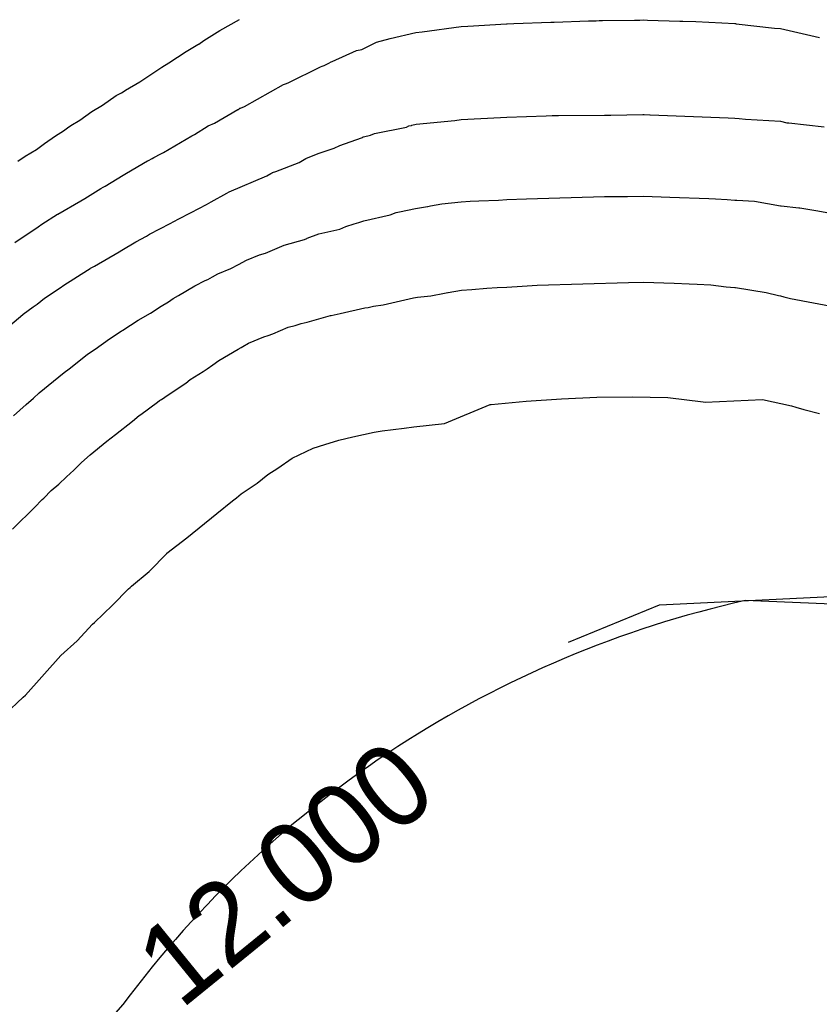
# Model space of a CAD drawing. Extents: x 158343 to 162498, y 431347 to 434500.
# Tile 131 of 220: x 159649 to 159667, y 433978 to 433999. Entities that reach past the tile are written whole.
import ezdxf

# ---------------------------------------------------------------- set-up
doc = ezdxf.new("R2010")
doc.units = 0
doc.header["$LTSCALE"] = 10
doc.header["$MEASUREMENT"] = 0
for name, color, linetype in [('000_arcering', 8, 'CONTINUOUS'), ('bestaand 012m', 8, 'CONTINUOUS'), ('def. con-hoogtelijn (index)', 8, 'CONTINUOUS')]:
    doc.layers.add(name, color=color, linetype=linetype)
doc.styles.add('Style-WORKING', font='WORKING.shx')

# ---------------------------------------------------------------- blocks, each defined once
blk = doc.blocks.new('bestaande hoogtelijnen')
at = {"layer": 'def. con-hoogtelijn (index)'}
for p, q in [((-14.291, -67.527), (-13.862, -67.286)), ((-14.291, -67.527), (-13.862, -67.286)), ((-14.291, -67.527), (-13.862, -67.286)), ((-8.849, -67.435), (-7.998, -67.384)), ((-8.849, -67.435), (-7.998, -67.384)), ((-7.998, -67.384), (-7.992, -67.384)), ((-7.998, -67.384), (-7.992, -67.384)), ((-7.992, -67.384), (-7.985, -67.383)), ((-7.992, -67.384), (-7.985, -67.383)), ((-7.985, -67.383), (-7.842, -67.378)), ((-7.985, -67.383), (-7.842, -67.378)), ((-7.842, -67.378), (-7.027, -67.349)), ((-7.842, -67.378), (-7.027, -67.349)), ((-7.027, -67.349), (-6.952, -67.345)), ((-7.027, -67.349), (-6.952, -67.345)), ((-6.952, -67.345), (-6.204, -67.316)), ((-6.952, -67.345), (-6.204, -67.316)), ((-6.204, -67.316), (-6.035, -67.316)), ((-6.204, -67.316), (-6.035, -67.316)), ((-6.035, -67.316), (-5.966, -67.312)), ((-6.035, -67.316), (-5.966, -67.312)), ((-5.966, -67.312), (-5.892, -67.31)), ((-5.966, -67.312), (-5.892, -67.31)), ((-5.892, -67.31), (-5.193, -67.301)), ((-5.892, -67.31), (-5.193, -67.301)), ((-5.193, -67.301), (-5.075, -67.299)), ((-5.193, -67.301), (-5.075, -67.299)), ((-5.075, -67.299), (-4.992, -67.297)), ((-5.075, -67.299), (-4.992, -67.297)), ((-4.992, -67.297), (-4.908, -67.299)), ((-4.992, -67.297), (-4.908, -67.299)), ((-4.908, -67.299), (-4.195, -67.322)), ((-4.908, -67.299), (-4.195, -67.322)), ((-4.195, -67.322), (-4.135, -67.323)), ((-4.195, -67.322), (-4.135, -67.323)), ((-4.135, -67.323), (-3.849, -67.334)), ((-4.135, -67.323), (-3.849, -67.334)), ((-3.849, -67.334), (-2.992, -67.378)), ((-3.849, -67.334), (-2.992, -67.378)), ((-2.992, -67.378), (-2.978, -67.379)), ((-2.992, -67.378), (-2.978, -67.379)), ((-2.978, -67.379), (-2.963, -67.381)), ((-2.978, -67.379), (-2.963, -67.381)), ((-2.963, -67.381), (-2.119, -67.479)), ((-2.963, -67.381), (-2.119, -67.479)), ((-14.639, -67.751), (-14.291, -67.527)), ((-14.639, -67.751), (-14.291, -67.527)), ((-14.639, -67.751), (-14.291, -67.527)), ((-10.551, -67.708), (-9.991, -67.573)), ((-10.551, -67.708), (-9.991, -67.573)), ((-9.991, -67.573), (-9.849, -67.558)), ((-9.991, -67.573), (-9.849, -67.558)), ((-9.849, -67.558), (-8.992, -67.442)), ((-9.849, -67.558), (-8.992, -67.442)), ((-8.992, -67.442), (-8.849, -67.435)), ((-8.992, -67.442), (-8.849, -67.435)), ((-2.119, -67.479), (-1.992, -67.487)), ((-2.119, -67.479), (-1.992, -67.487)), ((-1.992, -67.487), (-1.135, -67.686)), ((-1.992, -67.487), (-1.135, -67.686)), ((-14.771, -67.838), (-14.759, -67.831)), ((-14.771, -67.838), (-14.759, -67.831)), ((-14.771, -67.838), (-14.759, -67.831)), ((-14.759, -67.831), (-14.752, -67.826)), ((-14.759, -67.831), (-14.752, -67.826)), ((-14.759, -67.831), (-14.752, -67.826)), ((-14.752, -67.826), (-14.639, -67.751)), ((-14.752, -67.826), (-14.639, -67.751)), ((-14.752, -67.826), (-14.639, -67.751)), ((-11.177, -67.943), (-10.851, -67.783)), ((-11.177, -67.943), (-10.851, -67.783)), ((-10.851, -67.783), (-10.554, -67.708)), ((-10.851, -67.783), (-10.554, -67.708)), ((-10.554, -67.708), (-10.552, -67.708)), ((-10.554, -67.708), (-10.552, -67.708)), ((-10.552, -67.708), (-10.551, -67.708)), ((-10.552, -67.708), (-10.551, -67.708)), ((-15.412, -68.238), (-15.029, -67.99)), ((-15.412, -68.238), (-15.029, -67.99)), ((-15.412, -68.238), (-15.029, -67.99)), ((-15.029, -67.99), (-14.771, -67.838)), ((-15.029, -67.99), (-14.771, -67.838)), ((-15.029, -67.99), (-14.771, -67.838)), ((-11.825, -68.212), (-11.293, -67.966)), ((-11.825, -68.212), (-11.293, -67.966)), ((-11.293, -67.966), (-11.177, -67.943)), ((-11.293, -67.966), (-11.177, -67.943)), ((-15.563, -68.331), (-15.412, -68.238)), ((-15.563, -68.331), (-15.412, -68.238)), ((-15.563, -68.331), (-15.412, -68.238)), ((-11.998, -68.297), (-11.9, -68.245)), ((-11.998, -68.297), (-11.9, -68.245)), ((-11.9, -68.245), (-11.849, -68.217)), ((-11.9, -68.245), (-11.849, -68.217)), ((-11.849, -68.217), (-11.825, -68.212)), ((-11.849, -68.217), (-11.825, -68.212)), ((-16.048, -68.654), (-15.563, -68.331)), ((-16.048, -68.654), (-15.563, -68.331)), ((-16.048, -68.654), (-15.563, -68.331)), ((-12.79, -68.677), (-12.082, -68.326)), ((-12.79, -68.677), (-12.082, -68.326)), ((-12.082, -68.326), (-12.044, -68.313)), ((-12.082, -68.326), (-12.044, -68.313)), ((-12.044, -68.313), (-11.998, -68.297)), ((-12.044, -68.313), (-11.998, -68.297)), ((-16.36, -68.838), (-16.048, -68.654)), ((-16.36, -68.838), (-16.048, -68.654)), ((-16.36, -68.838), (-16.048, -68.654)), ((-12.849, -68.697), (-12.79, -68.677)), ((-12.849, -68.697), (-12.79, -68.677)), ((-16.523, -68.936), (-16.446, -68.896)), ((-16.523, -68.936), (-16.446, -68.896)), ((-16.523, -68.936), (-16.446, -68.896)), ((-16.446, -68.896), (-16.412, -68.873)), ((-16.446, -68.896), (-16.412, -68.873)), ((-16.446, -68.896), (-16.412, -68.873)), ((-16.412, -68.873), (-16.36, -68.838)), ((-16.412, -68.873), (-16.36, -68.838)), ((-16.412, -68.873), (-16.36, -68.838)), ((-13.751, -69.198), (-12.894, -68.716)), ((-13.751, -69.198), (-12.894, -68.716)), ((-12.894, -68.716), (-12.849, -68.697)), ((-12.894, -68.716), (-12.849, -68.697)), ((-16.867, -69.167), (-16.563, -68.957)), ((-16.867, -69.167), (-16.563, -68.957)), ((-16.867, -69.167), (-16.563, -68.957)), ((-16.563, -68.957), (-16.523, -68.936)), ((-16.563, -68.957), (-16.523, -68.936)), ((-16.563, -68.957), (-16.523, -68.936)), ((-17.366, -69.495), (-17.099, -69.303)), ((-17.366, -69.495), (-17.099, -69.303)), ((-17.366, -69.495), (-17.099, -69.303)), ((-17.099, -69.303), (-16.867, -69.167)), ((-17.099, -69.303), (-16.867, -69.167)), ((-17.099, -69.303), (-16.867, -69.167)), ((-14.409, -69.565), (-13.893, -69.262)), ((-14.409, -69.565), (-13.893, -69.262)), ((-13.893, -69.262), (-13.888, -69.26)), ((-13.893, -69.262), (-13.888, -69.26)), ((-13.888, -69.26), (-13.864, -69.245)), ((-13.888, -69.26), (-13.864, -69.245)), ((-13.864, -69.245), (-13.849, -69.236)), ((-13.864, -69.245), (-13.849, -69.236)), ((-13.849, -69.236), (-13.837, -69.231)), ((-13.849, -69.236), (-13.837, -69.231)), ((-13.837, -69.231), (-13.751, -69.198)), ((-13.837, -69.231), (-13.751, -69.198)), ((-17.563, -69.616), (-17.366, -69.495)), ((-17.563, -69.616), (-17.366, -69.495)), ((-17.563, -69.616), (-17.366, -69.495)), ((-9.985, -69.586), (-9.135, -69.5)), ((-9.985, -69.586), (-9.135, -69.5)), ((-9.985, -69.586), (-9.135, -69.5)), ((-9.135, -69.5), (-8.992, -69.48)), ((-9.135, -69.5), (-8.992, -69.48)), ((-9.135, -69.5), (-8.992, -69.48)), ((-8.992, -69.48), (-8.135, -69.44)), ((-8.992, -69.48), (-8.135, -69.44)), ((-8.992, -69.48), (-8.135, -69.44)), ((-8.135, -69.44), (-7.993, -69.432)), ((-8.135, -69.44), (-7.993, -69.432)), ((-8.135, -69.44), (-7.993, -69.432)), ((-7.993, -69.432), (-7.992, -69.432)), ((-7.993, -69.432), (-7.992, -69.432)), ((-7.993, -69.432), (-7.992, -69.432)), ((-7.992, -69.432), (-7.991, -69.432)), ((-7.992, -69.432), (-7.991, -69.432)), ((-7.992, -69.432), (-7.991, -69.432)), ((-7.991, -69.432), (-7.134, -69.401)), ((-7.991, -69.432), (-7.134, -69.401)), ((-7.991, -69.432), (-7.134, -69.401)), ((-7.134, -69.401), (-6.998, -69.396)), ((-7.134, -69.401), (-6.998, -69.396)), ((-7.134, -69.401), (-6.998, -69.396)), ((-6.998, -69.396), (-6.985, -69.395)), ((-6.998, -69.396), (-6.985, -69.395)), ((-6.998, -69.396), (-6.985, -69.395)), ((-6.985, -69.395), (-6.861, -69.391)), ((-6.985, -69.395), (-6.861, -69.391)), ((-6.985, -69.395), (-6.861, -69.391)), ((-6.861, -69.391), (-5.85, -69.388)), ((-6.861, -69.391), (-5.85, -69.388)), ((-6.861, -69.391), (-5.85, -69.388)), ((-5.85, -69.388), (-5.839, -69.388)), ((-5.85, -69.388), (-5.839, -69.388)), ((-5.85, -69.388), (-5.839, -69.388)), ((-5.839, -69.388), (-5.826, -69.387)), ((-5.839, -69.388), (-5.826, -69.387)), ((-5.839, -69.388), (-5.826, -69.387)), ((-5.826, -69.387), (-5.71, -69.386)), ((-5.826, -69.387), (-5.71, -69.386)), ((-5.826, -69.387), (-5.71, -69.386)), ((-5.71, -69.386), (-5.006, -69.375)), ((-5.71, -69.386), (-5.006, -69.375)), ((-5.71, -69.386), (-5.006, -69.375)), ((-5.006, -69.375), (-4.992, -69.375)), ((-5.006, -69.375), (-4.992, -69.375)), ((-5.006, -69.375), (-4.992, -69.375)), ((-4.992, -69.375), (-4.978, -69.375)), ((-4.992, -69.375), (-4.978, -69.375)), ((-4.992, -69.375), (-4.978, -69.375)), ((-4.978, -69.375), (-4.859, -69.379)), ((-4.978, -69.375), (-4.859, -69.379)), ((-4.978, -69.375), (-4.859, -69.379)), ((-4.859, -69.379), (-4.849, -69.379)), ((-4.859, -69.379), (-4.849, -69.379)), ((-4.859, -69.379), (-4.849, -69.379)), ((-4.849, -69.379), (-3.135, -69.442)), ((-4.849, -69.379), (-3.135, -69.442)), ((-4.849, -69.379), (-3.135, -69.442)), ((-3.135, -69.442), (-2.992, -69.45)), ((-3.135, -69.442), (-2.992, -69.45)), ((-3.135, -69.442), (-2.992, -69.45)), ((-2.992, -69.45), (-2.99, -69.45)), ((-2.992, -69.45), (-2.99, -69.45)), ((-2.992, -69.45), (-2.99, -69.45)), ((-2.99, -69.45), (-2.896, -69.457)), ((-2.99, -69.45), (-2.896, -69.457)), ((-2.99, -69.45), (-2.896, -69.457)), ((-2.896, -69.457), (-2.755, -69.473)), ((-2.896, -69.457), (-2.755, -69.473)), ((-2.896, -69.457), (-2.755, -69.473)), ((-2.755, -69.473), (-1.992, -69.52)), ((-2.755, -69.473), (-1.992, -69.52)), ((-2.755, -69.473), (-1.992, -69.52)), ((-1.992, -69.52), (-1.849, -69.553)), ((-1.992, -69.52), (-1.849, -69.553)), ((-1.992, -69.52), (-1.849, -69.553)), ((-1.849, -69.553), (-1.807, -69.558)), ((-1.849, -69.553), (-1.807, -69.558)), ((-1.849, -69.553), (-1.807, -69.558)), ((-1.807, -69.558), (-1.034, -69.642)), ((-1.807, -69.558), (-1.034, -69.642)), ((-1.807, -69.558), (-1.034, -69.642)), ((-17.894, -69.838), (-17.719, -69.728)), ((-17.894, -69.838), (-17.719, -69.728)), ((-17.894, -69.838), (-17.719, -69.728)), ((-17.719, -69.728), (-17.63, -69.662)), ((-17.719, -69.728), (-17.63, -69.662)), ((-17.719, -69.728), (-17.63, -69.662)), ((-17.63, -69.662), (-17.563, -69.616)), ((-17.63, -69.662), (-17.563, -69.616)), ((-17.63, -69.662), (-17.563, -69.616)), ((-14.849, -69.809), (-14.546, -69.624)), ((-14.849, -69.809), (-14.546, -69.624)), ((-14.546, -69.624), (-14.409, -69.565)), ((-14.546, -69.624), (-14.409, -69.565)), ((-10.9, -69.788), (-10.198, -69.651)), ((-10.9, -69.788), (-10.198, -69.651)), ((-10.9, -69.788), (-10.198, -69.651)), ((-10.198, -69.651), (-10.144, -69.624)), ((-10.198, -69.651), (-10.144, -69.624)), ((-10.198, -69.651), (-10.144, -69.624)), ((-10.144, -69.624), (-10.095, -69.612)), ((-10.144, -69.624), (-10.095, -69.612)), ((-10.144, -69.624), (-10.095, -69.612)), ((-10.095, -69.612), (-10.085, -69.61)), ((-10.095, -69.612), (-10.085, -69.61)), ((-10.095, -69.612), (-10.085, -69.61)), ((-10.085, -69.61), (-10.079, -69.609)), ((-10.085, -69.61), (-10.079, -69.609)), ((-10.085, -69.61), (-10.079, -69.609)), ((-10.079, -69.609), (-9.985, -69.586)), ((-10.079, -69.609), (-9.985, -69.586)), ((-10.079, -69.609), (-9.985, -69.586)), ((-18.14, -70.009), (-17.894, -69.838)), ((-18.14, -70.009), (-17.894, -69.838)), ((-18.14, -70.009), (-17.894, -69.838)), ((-15.53, -70.209), (-14.907, -69.841)), ((-15.53, -70.209), (-14.907, -69.841)), ((-14.907, -69.841), (-14.849, -69.809)), ((-14.907, -69.841), (-14.849, -69.809)), ((-11.661, -70.051), (-11.433, -69.969)), ((-11.661, -70.051), (-11.433, -69.969)), ((-11.661, -70.051), (-11.433, -69.969)), ((-11.433, -69.969), (-11.16, -69.873)), ((-11.433, -69.969), (-11.16, -69.873)), ((-11.433, -69.969), (-11.16, -69.873)), ((-11.16, -69.873), (-11.143, -69.865)), ((-11.16, -69.873), (-11.143, -69.865)), ((-11.16, -69.873), (-11.143, -69.865)), ((-11.143, -69.865), (-11.135, -69.86)), ((-11.143, -69.865), (-11.135, -69.86)), ((-11.143, -69.865), (-11.135, -69.86)), ((-11.135, -69.86), (-10.988, -69.829)), ((-11.135, -69.86), (-10.988, -69.829)), ((-11.135, -69.86), (-10.988, -69.829)), ((-10.988, -69.829), (-10.9, -69.788)), ((-10.988, -69.829), (-10.9, -69.788)), ((-10.988, -69.829), (-10.9, -69.788)), ((-18.563, -70.286), (-18.31, -70.139)), ((-18.563, -70.286), (-18.31, -70.139)), ((-18.563, -70.286), (-18.31, -70.139)), ((-18.31, -70.139), (-18.14, -70.009)), ((-18.31, -70.139), (-18.14, -70.009)), ((-18.31, -70.139), (-18.14, -70.009)), ((-12.135, -70.229), (-11.779, -70.11)), ((-12.135, -70.229), (-11.779, -70.11)), ((-12.135, -70.229), (-11.779, -70.11)), ((-11.779, -70.11), (-11.661, -70.051)), ((-11.779, -70.11), (-11.661, -70.051)), ((-11.779, -70.11), (-11.661, -70.051)), ((-18.725, -70.395), (-18.563, -70.286)), ((-18.725, -70.395), (-18.563, -70.286)), ((-18.725, -70.395), (-18.563, -70.286)), ((-16.339, -70.662), (-15.877, -70.39)), ((-16.339, -70.662), (-15.877, -70.39)), ((-15.877, -70.39), (-15.858, -70.381)), ((-15.877, -70.39), (-15.858, -70.381)), ((-15.858, -70.381), (-15.778, -70.338)), ((-15.858, -70.381), (-15.778, -70.338)), ((-15.778, -70.338), (-15.74, -70.318)), ((-15.778, -70.338), (-15.74, -70.318)), ((-15.74, -70.318), (-15.586, -70.238)), ((-15.74, -70.318), (-15.586, -70.238)), ((-15.586, -70.238), (-15.53, -70.209)), ((-15.586, -70.238), (-15.53, -70.209)), ((-13.062, -70.619), (-12.548, -70.422)), ((-13.062, -70.619), (-12.548, -70.422)), ((-13.062, -70.619), (-12.548, -70.422)), ((-12.548, -70.422), (-12.405, -70.341)), ((-12.548, -70.422), (-12.405, -70.341)), ((-12.548, -70.422), (-12.405, -70.341)), ((-12.405, -70.341), (-12.135, -70.229)), ((-12.405, -70.341), (-12.135, -70.229)), ((-12.405, -70.341), (-12.135, -70.229)), ((-13.135, -70.648), (-13.062, -70.619)), ((-13.135, -70.648), (-13.062, -70.619)), ((-13.135, -70.648), (-13.062, -70.619)), ((-16.81, -70.944), (-16.415, -70.701)), ((-16.81, -70.944), (-16.415, -70.701)), ((-16.415, -70.701), (-16.339, -70.662)), ((-16.415, -70.701), (-16.339, -70.662)), ((-14.084, -71.069), (-13.257, -70.716)), ((-14.084, -71.069), (-13.257, -70.716)), ((-14.084, -71.069), (-13.257, -70.716)), ((-13.257, -70.716), (-13.171, -70.666)), ((-13.257, -70.716), (-13.171, -70.666)), ((-13.257, -70.716), (-13.171, -70.666)), ((-13.171, -70.666), (-13.141, -70.652)), ((-13.171, -70.666), (-13.141, -70.652)), ((-13.171, -70.666), (-13.141, -70.652)), ((-13.141, -70.652), (-13.137, -70.649)), ((-13.141, -70.652), (-13.137, -70.649)), ((-13.141, -70.652), (-13.137, -70.649)), ((-13.137, -70.649), (-13.135, -70.648)), ((-13.137, -70.649), (-13.135, -70.648)), ((-13.137, -70.649), (-13.135, -70.648)), ((-17.251, -71.216), (-16.9, -70.996)), ((-17.251, -71.216), (-16.9, -70.996)), ((-16.9, -70.996), (-16.849, -70.965)), ((-16.9, -70.996), (-16.849, -70.965)), ((-16.849, -70.965), (-16.81, -70.944)), ((-16.849, -70.965), (-16.81, -70.944)), ((-14.135, -71.1), (-14.084, -71.069)), ((-14.135, -71.1), (-14.084, -71.069)), ((-14.135, -71.1), (-14.084, -71.069)), ((-17.848, -71.56), (-17.341, -71.267)), ((-17.848, -71.56), (-17.341, -71.267)), ((-17.341, -71.267), (-17.251, -71.216)), ((-17.341, -71.267), (-17.251, -71.216)), ((-14.585, -71.349), (-14.481, -71.288)), ((-14.585, -71.349), (-14.481, -71.288)), ((-14.585, -71.349), (-14.481, -71.288)), ((-14.481, -71.288), (-14.135, -71.1)), ((-14.481, -71.288), (-14.135, -71.1)), ((-14.481, -71.288), (-14.135, -71.1)), ((-9.417, -71.332), (-8.992, -71.288)), ((-9.417, -71.332), (-8.992, -71.288)), ((-8.992, -71.288), (-8.799, -71.277)), ((-8.992, -71.288), (-8.799, -71.277)), ((-8.799, -71.277), (-8.605, -71.269)), ((-8.799, -71.277), (-8.605, -71.269)), ((-8.605, -71.269), (-8.177, -71.249)), ((-8.605, -71.269), (-8.177, -71.249)), ((-8.177, -71.249), (-7.992, -71.238)), ((-8.177, -71.249), (-7.992, -71.238)), ((-7.992, -71.238), (-7.563, -71.223)), ((-7.992, -71.238), (-7.563, -71.223)), ((-7.563, -71.223), (-5.849, -71.171)), ((-7.563, -71.223), (-5.849, -71.171)), ((-5.849, -71.171), (-5.344, -71.17)), ((-5.849, -71.171), (-5.344, -71.17)), ((-5.344, -71.17), (-4.992, -71.164)), ((-5.344, -71.17), (-4.992, -71.164)), ((-4.992, -71.164), (-4.42, -71.184)), ((-4.992, -71.164), (-4.42, -71.184)), ((-4.42, -71.184), (-3.563, -71.215)), ((-4.42, -71.184), (-3.563, -71.215)), ((-3.563, -71.215), (-3.412, -71.225)), ((-3.563, -71.215), (-3.412, -71.225)), ((-3.412, -71.225), (-3.156, -71.238)), ((-3.412, -71.225), (-3.156, -71.238)), ((-3.156, -71.238), (-2.992, -71.25)), ((-3.156, -71.238), (-2.992, -71.25)), ((-2.992, -71.25), (-2.945, -71.253)), ((-2.992, -71.25), (-2.945, -71.253)), ((-2.945, -71.253), (-2.563, -71.276)), ((-2.945, -71.253), (-2.563, -71.276)), ((-2.563, -71.276), (-1.992, -71.373)), ((-2.563, -71.276), (-1.992, -71.373)), ((-14.921, -71.52), (-14.585, -71.349)), ((-14.921, -71.52), (-14.585, -71.349)), ((-14.921, -71.52), (-14.585, -71.349)), ((-10.347, -71.507), (-9.997, -71.438)), ((-10.347, -71.507), (-9.997, -71.438)), ((-9.997, -71.438), (-9.734, -71.391)), ((-9.997, -71.438), (-9.734, -71.391)), ((-9.734, -71.391), (-9.726, -71.39)), ((-9.734, -71.391), (-9.726, -71.39)), ((-9.726, -71.39), (-9.668, -71.378)), ((-9.726, -71.39), (-9.668, -71.378)), ((-9.668, -71.378), (-9.417, -71.332)), ((-9.668, -71.378), (-9.417, -71.332)), ((-1.992, -71.373), (-1.971, -71.375)), ((-1.992, -71.373), (-1.971, -71.375)), ((-1.971, -71.375), (-1.584, -71.417)), ((-1.971, -71.375), (-1.584, -71.417)), ((-1.584, -71.417), (-1.563, -71.42)), ((-1.584, -71.417), (-1.563, -71.42)), ((-1.563, -71.42), (-1.215, -71.476)), ((-1.563, -71.42), (-1.215, -71.476)), ((-1.215, -71.476), (-0.002, -71.706)), ((-1.215, -71.476), (-0.002, -71.706)), ((-18.194, -71.78), (-17.849, -71.561)), ((-18.194, -71.78), (-17.849, -71.561)), ((-17.849, -71.561), (-17.848, -71.56)), ((-17.849, -71.561), (-17.848, -71.56)), ((-15.38, -71.761), (-15.303, -71.716)), ((-15.38, -71.761), (-15.303, -71.716)), ((-15.38, -71.761), (-15.303, -71.716)), ((-15.303, -71.716), (-15.19, -71.661)), ((-15.303, -71.716), (-15.19, -71.661)), ((-15.303, -71.716), (-15.19, -71.661)), ((-15.19, -71.661), (-15.177, -71.654)), ((-15.19, -71.661), (-15.177, -71.654)), ((-15.19, -71.661), (-15.177, -71.654)), ((-15.177, -71.654), (-14.946, -71.534)), ((-15.177, -71.654), (-14.946, -71.534)), ((-15.177, -71.654), (-14.946, -71.534)), ((-14.946, -71.534), (-14.921, -71.52)), ((-14.946, -71.534), (-14.921, -71.52)), ((-14.946, -71.534), (-14.921, -71.52)), ((-11.243, -71.745), (-11.129, -71.704)), ((-11.243, -71.745), (-11.129, -71.704)), ((-11.129, -71.704), (-10.557, -71.57)), ((-11.129, -71.704), (-10.557, -71.57)), ((-10.557, -71.57), (-10.42, -71.523)), ((-10.557, -71.57), (-10.42, -71.523)), ((-10.42, -71.523), (-10.347, -71.507)), ((-10.42, -71.523), (-10.347, -71.507)), ((-18.792, -72.178), (-18.28, -71.836)), ((-18.792, -72.178), (-18.28, -71.836)), ((-18.28, -71.836), (-18.194, -71.78)), ((-18.28, -71.836), (-18.194, -71.78)), ((-15.833, -71.997), (-15.38, -71.761)), ((-15.833, -71.997), (-15.38, -71.761)), ((-15.833, -71.997), (-15.38, -71.761)), ((-12.117, -71.989), (-11.658, -71.887)), ((-12.117, -71.989), (-11.658, -71.887)), ((-11.658, -71.887), (-11.523, -71.831)), ((-11.658, -71.887), (-11.523, -71.831)), ((-11.523, -71.831), (-11.345, -71.771)), ((-11.523, -71.831), (-11.345, -71.771)), ((-11.345, -71.771), (-11.243, -71.745)), ((-11.345, -71.771), (-11.243, -71.745)), ((-16.135, -72.164), (-15.899, -72.038)), ((-16.135, -72.164), (-15.899, -72.038)), ((-16.135, -72.164), (-15.899, -72.038)), ((-15.899, -72.038), (-15.833, -71.997)), ((-15.899, -72.038), (-15.833, -71.997)), ((-15.899, -72.038), (-15.833, -71.997)), ((-12.878, -72.238), (-12.435, -72.111)), ((-12.878, -72.238), (-12.435, -72.111)), ((-12.435, -72.111), (-12.384, -72.09)), ((-12.435, -72.111), (-12.384, -72.09)), ((-12.384, -72.09), (-12.374, -72.088)), ((-12.384, -72.09), (-12.374, -72.088)), ((-12.374, -72.088), (-12.117, -71.989)), ((-12.374, -72.088), (-12.117, -71.989)), ((-16.502, -72.387), (-16.443, -72.35)), ((-16.502, -72.387), (-16.443, -72.35)), ((-16.502, -72.387), (-16.443, -72.35)), ((-16.443, -72.35), (-16.135, -72.164)), ((-16.443, -72.35), (-16.135, -72.164)), ((-16.443, -72.35), (-16.135, -72.164)), ((-13.291, -72.415), (-12.878, -72.238)), ((-13.291, -72.415), (-12.878, -72.238)), ((-17.042, -72.696), (-16.502, -72.387)), ((-17.042, -72.696), (-16.502, -72.387)), ((-17.042, -72.696), (-16.502, -72.387)), ((-13.881, -72.664), (-13.708, -72.57)), ((-13.881, -72.664), (-13.708, -72.57)), ((-13.708, -72.57), (-13.42, -72.45)), ((-13.708, -72.57), (-13.42, -72.45)), ((-13.42, -72.45), (-13.291, -72.415)), ((-13.42, -72.45), (-13.291, -72.415)), ((-17.71, -73.12), (-17.192, -72.787)), ((-17.71, -73.12), (-17.192, -72.787)), ((-17.71, -73.12), (-17.192, -72.787)), ((-17.192, -72.787), (-17.135, -72.75)), ((-17.192, -72.787), (-17.135, -72.75)), ((-17.192, -72.787), (-17.135, -72.75)), ((-17.135, -72.75), (-17.126, -72.744)), ((-17.135, -72.75), (-17.126, -72.744)), ((-17.135, -72.75), (-17.126, -72.744)), ((-17.126, -72.744), (-17.042, -72.696)), ((-17.126, -72.744), (-17.042, -72.696)), ((-17.126, -72.744), (-17.042, -72.696)), ((-14.333, -72.871), (-14.049, -72.749)), ((-14.333, -72.871), (-14.049, -72.749)), ((-14.049, -72.749), (-13.881, -72.664)), ((-14.049, -72.749), (-13.881, -72.664)), ((-14.839, -73.134), (-14.612, -73.016)), ((-14.839, -73.134), (-14.612, -73.016)), ((-14.612, -73.016), (-14.556, -72.989)), ((-14.612, -73.016), (-14.556, -72.989)), ((-14.556, -72.989), (-14.448, -72.931)), ((-14.556, -72.989), (-14.448, -72.931)), ((-14.448, -72.931), (-14.333, -72.871)), ((-14.448, -72.931), (-14.333, -72.871)), ((-18.135, -73.401), (-17.795, -73.177)), ((-18.135, -73.401), (-17.795, -73.177)), ((-18.135, -73.401), (-17.795, -73.177)), ((-17.795, -73.177), (-17.71, -73.12)), ((-17.795, -73.177), (-17.71, -73.12)), ((-17.795, -73.177), (-17.71, -73.12)), ((-15.198, -73.346), (-14.839, -73.134)), ((-15.198, -73.346), (-14.839, -73.134)), ((-9.28, -73.278), (-8.988, -73.224)), ((-9.28, -73.278), (-8.988, -73.224)), ((-9.28, -73.278), (-8.988, -73.224)), ((-8.988, -73.224), (-8.763, -73.21)), ((-8.988, -73.224), (-8.763, -73.21)), ((-8.988, -73.224), (-8.763, -73.21)), ((-8.763, -73.21), (-8.434, -73.18)), ((-8.763, -73.21), (-8.434, -73.18)), ((-8.763, -73.21), (-8.434, -73.18)), ((-8.434, -73.18), (-8.208, -73.171)), ((-8.434, -73.18), (-8.208, -73.171)), ((-8.434, -73.18), (-8.208, -73.171)), ((-8.208, -73.171), (-7.992, -73.158)), ((-8.208, -73.171), (-7.992, -73.158)), ((-8.208, -73.171), (-7.992, -73.158)), ((-7.992, -73.158), (-7.659, -73.135)), ((-7.992, -73.158), (-7.659, -73.135)), ((-7.992, -73.158), (-7.659, -73.135)), ((-7.659, -73.135), (-7.325, -73.118)), ((-7.659, -73.135), (-7.325, -73.118)), ((-7.659, -73.135), (-7.325, -73.118)), ((-7.325, -73.118), (-5.325, -73.057)), ((-7.325, -73.118), (-5.325, -73.057)), ((-7.325, -73.118), (-5.325, -73.057)), ((-5.325, -73.057), (-4.992, -73.054)), ((-5.325, -73.057), (-4.992, -73.054)), ((-5.325, -73.057), (-4.992, -73.054)), ((-4.992, -73.054), (-4.325, -73.076)), ((-4.992, -73.054), (-4.325, -73.076)), ((-4.992, -73.054), (-4.325, -73.076)), ((-4.325, -73.076), (-3.992, -73.084)), ((-4.325, -73.076), (-3.992, -73.084)), ((-4.325, -73.076), (-3.992, -73.084)), ((-3.992, -73.084), (-3.815, -73.096)), ((-3.992, -73.084), (-3.815, -73.096)), ((-3.992, -73.084), (-3.815, -73.096)), ((-3.815, -73.096), (-3.517, -73.111)), ((-3.815, -73.096), (-3.517, -73.111)), ((-3.815, -73.096), (-3.517, -73.111)), ((-3.517, -73.111), (-3.184, -73.151)), ((-3.517, -73.111), (-3.184, -73.151)), ((-3.517, -73.111), (-3.184, -73.151)), ((-3.184, -73.151), (-2.992, -73.165)), ((-3.184, -73.151), (-2.992, -73.165)), ((-3.184, -73.151), (-2.992, -73.165)), ((-2.992, -73.165), (-2.974, -73.168)), ((-2.992, -73.165), (-2.974, -73.168)), ((-2.992, -73.165), (-2.974, -73.168)), ((-2.974, -73.168), (-2.307, -73.28)), ((-2.974, -73.168), (-2.307, -73.28)), ((-2.974, -73.168), (-2.307, -73.28)), ((-18.3, -73.531), (-18.135, -73.402)), ((-18.3, -73.531), (-18.135, -73.402)), ((-18.3, -73.531), (-18.135, -73.402)), ((-18.135, -73.402), (-18.135, -73.401)), ((-18.135, -73.402), (-18.135, -73.401)), ((-18.135, -73.402), (-18.135, -73.401)), ((-15.42, -73.484), (-15.316, -73.41)), ((-15.42, -73.484), (-15.316, -73.41)), ((-15.316, -73.41), (-15.198, -73.346)), ((-15.316, -73.41), (-15.198, -73.346)), ((-10.709, -73.549), (-10.043, -73.393)), ((-10.709, -73.549), (-10.043, -73.393)), ((-10.709, -73.549), (-10.043, -73.393)), ((-10.043, -73.393), (-9.953, -73.381)), ((-10.043, -73.393), (-9.953, -73.381)), ((-10.043, -73.393), (-9.953, -73.381)), ((-9.953, -73.381), (-9.664, -73.348)), ((-9.953, -73.381), (-9.664, -73.348)), ((-9.953, -73.381), (-9.664, -73.348)), ((-9.664, -73.348), (-9.358, -73.292)), ((-9.664, -73.348), (-9.358, -73.292)), ((-9.664, -73.348), (-9.358, -73.292)), ((-9.358, -73.292), (-9.29, -73.279)), ((-9.358, -73.292), (-9.29, -73.279)), ((-9.358, -73.292), (-9.29, -73.279)), ((-9.29, -73.279), (-9.284, -73.278)), ((-9.29, -73.279), (-9.284, -73.278)), ((-9.29, -73.279), (-9.284, -73.278)), ((-9.284, -73.278), (-9.28, -73.278)), ((-9.284, -73.278), (-9.28, -73.278)), ((-9.284, -73.278), (-9.28, -73.278)), ((-2.307, -73.28), (-2.034, -73.341)), ((-2.307, -73.28), (-2.034, -73.341)), ((-2.307, -73.28), (-2.034, -73.341)), ((-2.034, -73.341), (-1.992, -73.352)), ((-2.034, -73.341), (-1.992, -73.352)), ((-2.034, -73.341), (-1.992, -73.352)), ((-1.992, -73.352), (-1.917, -73.374)), ((-1.992, -73.352), (-1.917, -73.374)), ((-1.992, -73.352), (-1.917, -73.374)), ((-1.917, -73.374), (-1.772, -73.412)), ((-1.917, -73.374), (-1.772, -73.412)), ((-1.917, -73.374), (-1.772, -73.412)), ((-1.772, -73.412), (-0.357, -73.679)), ((-1.772, -73.412), (-0.357, -73.679)), ((-1.772, -73.412), (-0.357, -73.679)), ((-18.607, -73.755), (-18.383, -73.591)), ((-18.607, -73.755), (-18.383, -73.591)), ((-18.607, -73.755), (-18.383, -73.591)), ((-18.383, -73.591), (-18.3, -73.531)), ((-18.383, -73.591), (-18.3, -73.531)), ((-18.383, -73.591), (-18.3, -73.531)), ((-15.815, -73.73), (-15.575, -73.577)), ((-15.815, -73.73), (-15.575, -73.577)), ((-15.575, -73.577), (-15.42, -73.484)), ((-15.575, -73.577), (-15.42, -73.484)), ((-11.647, -73.735), (-11.111, -73.615)), ((-11.647, -73.735), (-11.111, -73.615)), ((-11.647, -73.735), (-11.111, -73.615)), ((-11.111, -73.615), (-11.036, -73.604)), ((-11.111, -73.615), (-11.036, -73.604)), ((-11.111, -73.615), (-11.036, -73.604)), ((-11.036, -73.604), (-10.916, -73.574)), ((-11.036, -73.604), (-10.916, -73.574)), ((-11.036, -73.604), (-10.916, -73.574)), ((-10.916, -73.574), (-10.709, -73.549)), ((-10.916, -73.574), (-10.709, -73.549)), ((-10.916, -73.574), (-10.709, -73.549)), ((-19.135, -74.189), (-18.667, -73.802)), ((-19.135, -74.189), (-18.667, -73.802)), ((-19.135, -74.189), (-18.667, -73.802)), ((-18.667, -73.802), (-18.607, -73.755)), ((-18.667, -73.802), (-18.607, -73.755)), ((-18.667, -73.802), (-18.607, -73.755)), ((-16.085, -73.884), (-15.815, -73.73)), ((-16.085, -73.884), (-15.815, -73.73)), ((-12.376, -73.931), (-11.86, -73.782)), ((-12.376, -73.931), (-11.86, -73.782)), ((-12.376, -73.931), (-11.86, -73.782)), ((-11.86, -73.782), (-11.848, -73.78)), ((-11.86, -73.782), (-11.848, -73.78)), ((-11.86, -73.782), (-11.848, -73.78)), ((-11.848, -73.78), (-11.647, -73.735)), ((-11.848, -73.78), (-11.647, -73.735)), ((-11.848, -73.78), (-11.647, -73.735)), ((-16.416, -74.102), (-16.085, -73.884)), ((-16.416, -74.102), (-16.085, -73.884)), ((-13.126, -74.181), (-12.79, -74.041)), ((-13.126, -74.181), (-12.79, -74.041)), ((-13.126, -74.181), (-12.79, -74.041)), ((-12.79, -74.041), (-12.639, -74.001)), ((-12.79, -74.041), (-12.639, -74.001)), ((-12.79, -74.041), (-12.639, -74.001)), ((-12.639, -74.001), (-12.508, -73.961)), ((-12.639, -74.001), (-12.508, -73.961)), ((-12.639, -74.001), (-12.508, -73.961)), ((-12.508, -73.961), (-12.376, -73.931)), ((-12.508, -73.961), (-12.376, -73.931)), ((-12.508, -73.961), (-12.376, -73.931)), ((-17.024, -74.521), (-16.712, -74.294)), ((-17.024, -74.521), (-16.712, -74.294)), ((-16.712, -74.294), (-16.453, -74.127)), ((-16.712, -74.294), (-16.453, -74.127)), ((-16.453, -74.127), (-16.434, -74.114)), ((-16.453, -74.127), (-16.434, -74.114)), ((-16.434, -74.114), (-16.42, -74.104)), ((-16.434, -74.114), (-16.42, -74.104)), ((-16.42, -74.104), (-16.416, -74.102)), ((-16.42, -74.104), (-16.416, -74.102)), ((-13.659, -74.391), (-13.327, -74.249)), ((-13.659, -74.391), (-13.327, -74.249)), ((-13.659, -74.391), (-13.327, -74.249)), ((-13.327, -74.249), (-13.233, -74.218)), ((-13.327, -74.249), (-13.233, -74.218)), ((-13.327, -74.249), (-13.233, -74.218)), ((-13.233, -74.218), (-13.126, -74.181)), ((-13.233, -74.218), (-13.126, -74.181)), ((-13.233, -74.218), (-13.126, -74.181)), ((-17.193, -74.633), (-17.024, -74.521)), ((-17.193, -74.633), (-17.024, -74.521)), ((-14.309, -74.77), (-13.889, -74.522)), ((-14.309, -74.77), (-13.889, -74.522)), ((-14.309, -74.77), (-13.889, -74.522)), ((-13.889, -74.522), (-13.823, -74.483)), ((-13.889, -74.522), (-13.823, -74.483)), ((-13.889, -74.522), (-13.823, -74.483)), ((-13.823, -74.483), (-13.784, -74.459)), ((-13.823, -74.483), (-13.784, -74.459)), ((-13.823, -74.483), (-13.784, -74.459)), ((-13.784, -74.459), (-13.659, -74.391)), ((-13.784, -74.459), (-13.659, -74.391)), ((-13.784, -74.459), (-13.659, -74.391)), ((-17.596, -74.949), (-17.276, -74.697)), ((-17.596, -74.949), (-17.276, -74.697)), ((-17.276, -74.697), (-17.193, -74.633)), ((-17.276, -74.697), (-17.193, -74.633)), ((-17.708, -75.031), (-17.596, -74.949)), ((-17.708, -75.031), (-17.596, -74.949)), ((-14.659, -75.009), (-14.565, -74.95)), ((-14.659, -75.009), (-14.565, -74.95)), ((-14.659, -75.009), (-14.565, -74.95)), ((-14.565, -74.95), (-14.444, -74.863)), ((-14.565, -74.95), (-14.444, -74.863)), ((-14.565, -74.95), (-14.444, -74.863)), ((-14.444, -74.863), (-14.309, -74.77)), ((-14.444, -74.863), (-14.309, -74.77)), ((-14.444, -74.863), (-14.309, -74.77)), ((-17.942, -75.224), (-17.708, -75.031)), ((-17.942, -75.224), (-17.708, -75.031)), ((-14.939, -75.187), (-14.659, -75.009)), ((-14.939, -75.187), (-14.659, -75.009)), ((-14.939, -75.187), (-14.659, -75.009)), ((-18.256, -75.482), (-17.942, -75.224)), ((-18.256, -75.482), (-17.942, -75.224)), ((-15.424, -75.523), (-15.038, -75.269)), ((-15.424, -75.523), (-15.038, -75.269)), ((-15.424, -75.523), (-15.038, -75.269)), ((-15.038, -75.269), (-14.939, -75.187)), ((-15.038, -75.269), (-14.939, -75.187)), ((-15.038, -75.269), (-14.939, -75.187)), ((-18.542, -75.738), (-18.378, -75.595)), ((-18.542, -75.738), (-18.378, -75.595)), ((-18.378, -75.595), (-18.256, -75.482)), ((-18.378, -75.595), (-18.256, -75.482)), ((-15.574, -75.622), (-15.424, -75.523)), ((-15.574, -75.622), (-15.424, -75.523)), ((-15.574, -75.622), (-15.424, -75.523)), ((-6.794, -75.61), (-6.016, -75.571)), ((-6.794, -75.61), (-6.016, -75.571)), ((-6.016, -75.571), (-5.238, -75.563)), ((-6.016, -75.571), (-5.238, -75.563)), ((-5.238, -75.563), (-4.461, -75.582)), ((-5.238, -75.563), (-4.461, -75.582)), ((-4.461, -75.582), (-3.683, -75.675)), ((-4.461, -75.582), (-3.683, -75.675)), ((-18.681, -75.86), (-18.542, -75.738)), ((-18.681, -75.86), (-18.542, -75.738)), ((-16.023, -75.951), (-15.659, -75.686)), ((-16.023, -75.951), (-15.659, -75.686)), ((-16.023, -75.951), (-15.659, -75.686)), ((-15.659, -75.686), (-15.612, -75.648)), ((-15.659, -75.686), (-15.612, -75.648)), ((-15.659, -75.686), (-15.612, -75.648)), ((-15.612, -75.648), (-15.59, -75.632)), ((-15.612, -75.648), (-15.59, -75.632)), ((-15.612, -75.648), (-15.59, -75.632)), ((-15.59, -75.632), (-15.574, -75.622)), ((-15.59, -75.632), (-15.574, -75.622)), ((-15.59, -75.632), (-15.574, -75.622)), ((-9.361, -76.15), (-8.361, -75.738)), ((-9.361, -76.15), (-8.361, -75.738)), ((-8.361, -75.738), (-8.34, -75.735)), ((-8.361, -75.738), (-8.34, -75.735)), ((-8.34, -75.735), (-7.572, -75.665)), ((-8.34, -75.735), (-7.572, -75.665)), ((-7.572, -75.665), (-6.794, -75.61)), ((-7.572, -75.665), (-6.794, -75.61)), ((-3.683, -75.675), (-3.64, -75.684)), ((-3.683, -75.675), (-3.64, -75.684)), ((-3.64, -75.684), (-2.385, -75.623)), ((-3.64, -75.684), (-2.385, -75.623)), ((-2.385, -75.623), (-1.748, -75.764)), ((-2.385, -75.623), (-1.748, -75.764)), ((-1.748, -75.764), (-1.649, -75.791)), ((-1.748, -75.764), (-1.649, -75.791)), ((-1.649, -75.791), (-1.474, -75.841)), ((-1.649, -75.791), (-1.474, -75.841)), ((-18.819, -75.986), (-18.681, -75.86)), ((-18.819, -75.986), (-18.681, -75.86)), ((-16.208, -76.098), (-16.06, -75.979)), ((-16.208, -76.098), (-16.06, -75.979)), ((-16.208, -76.098), (-16.06, -75.979)), ((-16.06, -75.979), (-16.023, -75.951)), ((-16.06, -75.979), (-16.023, -75.951)), ((-16.06, -75.979), (-16.023, -75.951)), ((-1.474, -75.841), (-1.136, -75.93)), ((-1.474, -75.841), (-1.136, -75.93)), ((-16.582, -76.392), (-16.208, -76.098)), ((-16.582, -76.392), (-16.208, -76.098)), ((-16.582, -76.392), (-16.208, -76.098)), ((-10.728, -76.314), (-10.245, -76.256)), ((-10.728, -76.314), (-10.245, -76.256)), ((-10.245, -76.256), (-10.037, -76.228)), ((-10.245, -76.256), (-10.037, -76.228)), ((-10.037, -76.228), (-9.361, -76.15)), ((-10.037, -76.228), (-9.361, -76.15)), ((-16.767, -76.537), (-16.582, -76.392)), ((-16.767, -76.537), (-16.582, -76.392)), ((-16.767, -76.537), (-16.582, -76.392)), ((-11.682, -76.517), (-11.375, -76.445)), ((-11.682, -76.517), (-11.375, -76.445)), ((-11.375, -76.445), (-10.904, -76.34)), ((-11.375, -76.445), (-10.904, -76.34)), ((-10.904, -76.34), (-10.728, -76.314)), ((-10.904, -76.34), (-10.728, -76.314)), ((-17.133, -76.837), (-16.767, -76.537)), ((-17.133, -76.837), (-16.767, -76.537)), ((-17.133, -76.837), (-16.767, -76.537)), ((-12.241, -76.696), (-11.989, -76.609)), ((-12.241, -76.696), (-11.989, -76.609)), ((-11.989, -76.609), (-11.682, -76.517)), ((-11.989, -76.609), (-11.682, -76.517)), ((-17.328, -77.006), (-17.136, -76.84)), ((-17.328, -77.006), (-17.136, -76.84)), ((-17.328, -77.006), (-17.136, -76.84)), ((-17.136, -76.84), (-17.133, -76.837)), ((-17.136, -76.84), (-17.133, -76.837)), ((-17.136, -76.84), (-17.133, -76.837)), ((-12.705, -76.915), (-12.241, -76.696)), ((-12.705, -76.915), (-12.241, -76.696)), ((-17.492, -77.173), (-17.328, -77.006)), ((-17.492, -77.173), (-17.328, -77.006)), ((-17.492, -77.173), (-17.328, -77.006)), ((-13.02, -77.133), (-12.705, -76.915)), ((-13.02, -77.133), (-12.705, -76.915)), ((-17.824, -77.484), (-17.656, -77.323)), ((-17.824, -77.484), (-17.656, -77.323)), ((-17.824, -77.484), (-17.656, -77.323)), ((-17.656, -77.323), (-17.653, -77.32)), ((-17.656, -77.323), (-17.653, -77.32)), ((-17.656, -77.323), (-17.653, -77.32)), ((-17.653, -77.32), (-17.492, -77.173)), ((-17.653, -77.32), (-17.492, -77.173)), ((-17.653, -77.32), (-17.492, -77.173)), ((-13.468, -77.463), (-13.238, -77.272)), ((-13.468, -77.463), (-13.238, -77.272)), ((-13.238, -77.272), (-13.02, -77.133)), ((-13.238, -77.272), (-13.02, -77.133)), ((-17.988, -77.623), (-17.824, -77.484)), ((-17.988, -77.623), (-17.824, -77.484)), ((-17.988, -77.623), (-17.824, -77.484)), ((-13.819, -77.693), (-13.468, -77.463)), ((-13.819, -77.693), (-13.468, -77.463)), ((-18.156, -77.792), (-17.988, -77.623)), ((-18.156, -77.792), (-17.988, -77.623)), ((-18.156, -77.792), (-17.988, -77.623)), ((-13.928, -77.781), (-13.819, -77.693)), ((-13.928, -77.781), (-13.819, -77.693)), ((-18.355, -77.991), (-18.186, -77.817)), ((-18.355, -77.991), (-18.186, -77.817)), ((-18.355, -77.991), (-18.186, -77.817)), ((-18.186, -77.817), (-18.156, -77.792)), ((-18.186, -77.817), (-18.156, -77.792)), ((-18.186, -77.817), (-18.156, -77.792)), ((-14.36, -78.126), (-14.016, -77.847)), ((-14.36, -78.126), (-14.016, -77.847)), ((-14.016, -77.847), (-13.928, -77.781)), ((-14.016, -77.847), (-13.928, -77.781)), ((-18.669, -78.305), (-18.505, -78.144)), ((-18.669, -78.305), (-18.505, -78.144)), ((-18.669, -78.305), (-18.505, -78.144)), ((-18.505, -78.144), (-18.355, -77.991)), ((-18.505, -78.144), (-18.355, -77.991)), ((-18.505, -78.144), (-18.355, -77.991)), ((-15.015, -78.657), (-14.36, -78.126)), ((-15.015, -78.657), (-14.36, -78.126)), ((-18.837, -78.468), (-18.669, -78.305)), ((-18.837, -78.468), (-18.669, -78.305)), ((-18.837, -78.468), (-18.669, -78.305)), ((-15.451, -78.999), (-15.015, -78.657)), ((-15.451, -78.999), (-15.015, -78.657)), ((-15.836, -79.391), (-15.454, -79.001)), ((-15.836, -79.391), (-15.454, -79.001)), ((-15.454, -79.001), (-15.451, -78.999)), ((-15.454, -79.001), (-15.451, -78.999)), ((-16.226, -79.721), (-15.844, -79.397)), ((-16.226, -79.721), (-15.844, -79.397)), ((-15.844, -79.397), (-15.836, -79.391)), ((-15.844, -79.397), (-15.836, -79.391)), ((-16.646, -80.136), (-16.295, -79.779)), ((-16.646, -80.136), (-16.295, -79.779)), ((-16.295, -79.779), (-16.256, -79.749)), ((-16.295, -79.779), (-16.256, -79.749)), ((-16.256, -79.749), (-16.226, -79.721)), ((-16.256, -79.749), (-16.226, -79.721)), ((-17.043, -80.518), (-16.646, -80.136)), ((-17.043, -80.518), (-16.646, -80.136)), ((-6.64, -80.948), (-4.647, -80.127)), ((-6.64, -80.948), (-4.647, -80.127)), ((-6.64, -80.948), (-4.647, -80.127)), ((-4.647, -80.127), (-0.885, -79.947)), ((-4.647, -80.127), (-0.885, -79.947)), ((-4.647, -80.127), (-0.885, -79.947)), ((-17.418, -80.921), (-17.083, -80.557)), ((-17.418, -80.921), (-17.083, -80.557)), ((-17.083, -80.557), (-17.043, -80.518)), ((-17.083, -80.557), (-17.043, -80.518)), ((-17.781, -81.238), (-17.418, -80.921)), ((-17.781, -81.238), (-17.418, -80.921)), ((-18.555, -82.111), (-17.781, -81.238)), ((-18.555, -82.111), (-17.781, -81.238)), ((-19.006, -82.534), (-18.604, -82.158)), ((-19.006, -82.534), (-18.604, -82.158)), ((-18.604, -82.158), (-18.555, -82.111)), ((-18.604, -82.158), (-18.555, -82.111))]:
    blk.add_line(p, q, dxfattribs=at)
at = {"layer": 'def. con-hoogtelijn (index)', "style": 'Style-WORKING'}
blk.add_text('12.000', height=1.8, rotation=39.115, dxfattribs=at).set_placement((-15.15, -89.028))
blk.add_text('12.000', height=1.8, rotation=39.115, dxfattribs=at).set_placement((-15.15, -89.028))
blk.add_text('12.000', height=1.8, rotation=39.115, dxfattribs=at).set_placement((-15.15, -89.028))

msp = doc.modelspace()

# ---------------------------------------------------------------- linework, layer by layer
at = {"layer": 'bestaand 012m'}
for points in [[(159688.595, 433904.023, -0.268753), (159684.715, 433917.918), (159691.245, 433951.64), (159696.894, 433973.527), (159701.84, 433981.785), (159703.917, 433987.32, -0.105712), (159694.48, 433984.494), (159685.944, 433984.494), (159674.05, 433986.019), (159665.038, 433986.395, 0.179647), (159651.388, 433977.535), (159636.182, 433960.226), (159607.092, 433933.511), (159590.95, 433924.545, -0.147715), (159567.617, 433924.043), (159559.358, 433929.258), (159554.144, 433937.517), (159552.484, 433956.834), (159553.96, 433975.41), (159556.16, 433988.792), (159524.067, 433890.726, -0.40747)], [(159699.302, 433985.395), (159694.48, 433984.494), (159685.944, 433984.494), (159674.05, 433986.019), (159665.038, 433986.395, 0.179647), (159651.388, 433977.535), (159636.182, 433960.226), (159607.092, 433933.511), (159590.95, 433924.545, -0.147715), (159567.617, 433924.043), (159559.358, 433929.258), (159554.144, 433937.517), (159552.484, 433956.834), (159553.96, 433975.41), (159556.16, 433988.792)]]:
    msp.add_lwpolyline(points, format="xyb", dxfattribs=at)

# ---------------------------------------------------------------- block references
at = {"layer": '000_arcering'}
msp.add_blockref('bestaande hoogtelijnen', (159667.804, 434066.432), dxfattribs=at)

doc.saveas('drawing.dxf')
